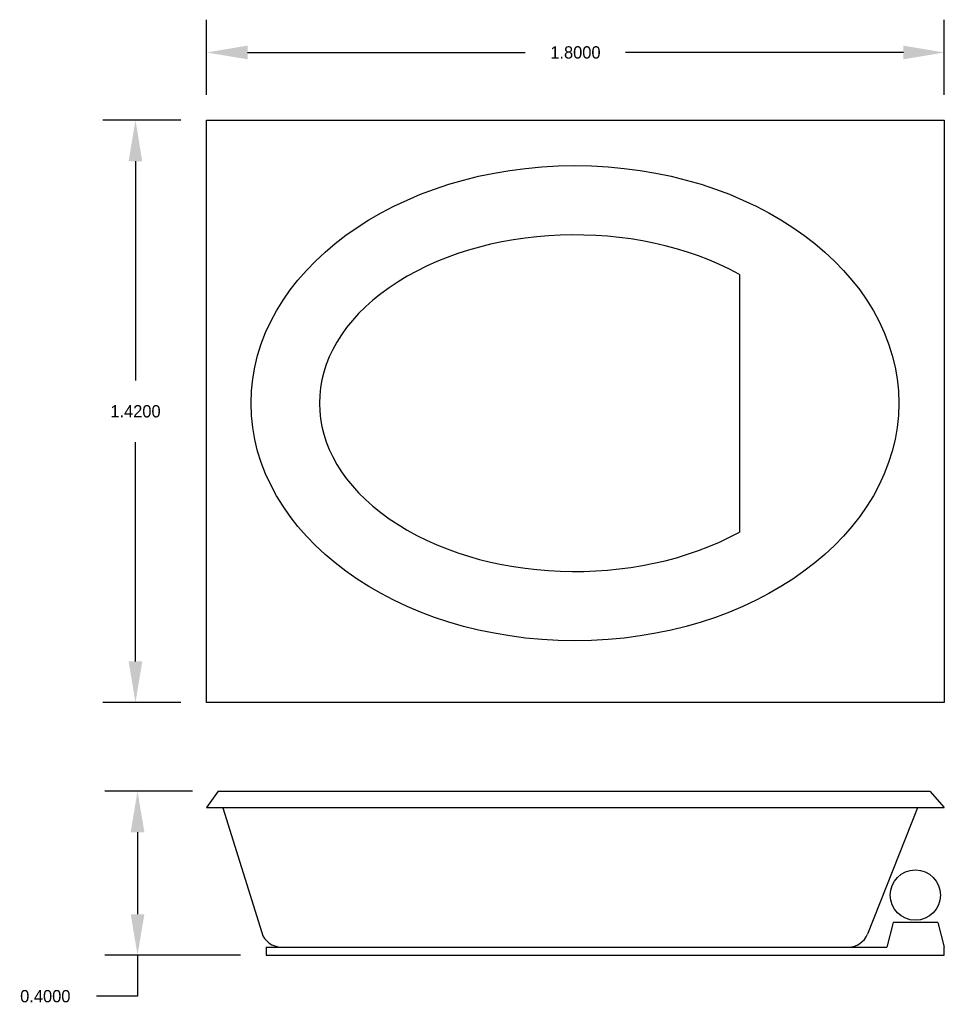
# Model space of a CAD drawing. Extents: x 19.72 to 21.97, y 14.63 to 17.03.
import ezdxf

# ---------------------------------------------------------------- set-up
doc = ezdxf.new("R2010")
doc.units = 0
doc.header["$MEASUREMENT"] = 0
doc.layers.get('0').update_dxf_attribs({"linetype": 'CONTINUOUS'})
doc.layers.get('DEFPOINTS').update_dxf_attribs({"linetype": 'CONTINUOUS'})
doc.dimstyles.get("Standard").update_dxf_attribs({"dimtxt": 0.18, "dimasz": 0.18, "dimexe": 0.18, "dimexo": 0.0625, "dimgap": 0.09, "dimtad": 0, "dimtih": 1, "dimtoh": 1, "dimdec": 4, "dimzin": 0, "dimdsep": 46, "dimtxsty": 'Standard', "dimcen": 0.09, "dimadec": 0, "dimazin": 0, "dimtfac": 1, "dimtdec": 4, "dimtofl": 0, "dimtmove": 0, "dimatfit": 3, "dimfxl": 0, "dimtolj": 1, "dimtzin": 0, "dimarcsym": 0})

# ---------------------------------------------------------------- blocks, each defined once
blk = doc.blocks.new('*D1')
at = {"color": 0, "linetype": 'ByBlock'}
for p, q in [((20.1117, 16.7825), (19.9209, 16.7825)), ((20.0009, 16.6825), (20.0009, 16.1475)), ((20.0009, 15.4625), (20.0009, 15.9975)), ((20.1117, 15.3625), (19.9209, 15.3625))]:
    blk.add_line(p, q, dxfattribs=at)
for points in [[(19.9842, 16.6825), (20.0175, 16.6825), (20.0009, 16.7825)], [(19.9842, 15.4625), (20.0175, 15.4625), (20.0009, 15.3625)]]:
    blk.add_solid(points, dxfattribs=at)
at = {"layer": 'DEFPOINTS', "color": 0, "linetype": 'ByBlock'}
for p in [(20.1742, 16.7825), (20.0009, 15.3625), (20.1742, 15.3625)]:
    blk.add_point(p, dxfattribs=at)
at = {"color": 0, "linetype": 'ByBlock', "insert": (20.0009, 16.0725), "char_height": 0.03, "attachment_point": 5}
blk.add_mtext('\\A1;1.4200', dxfattribs=at)
blk = doc.blocks.new('*D2')
at = {"color": 0, "linetype": 'ByBlock'}
for p, q in [((20.1399, 15.1457), (19.9259, 15.1457)), ((20.0059, 15.0457), (20.0059, 14.8457)), ((20.2572, 14.7457), (19.9259, 14.7457)), ((20.0059, 14.7457), (20.0059, 14.6457)), ((20.0059, 14.6457), (19.9059, 14.6457))]:
    blk.add_line(p, q, dxfattribs=at)
for points in [[(19.9892, 15.0457), (20.0226, 15.0457), (20.0059, 15.1457)], [(19.9892, 14.8457), (20.0226, 14.8457), (20.0059, 14.7457)]]:
    blk.add_solid(points, dxfattribs=at)
at = {"layer": 'DEFPOINTS', "color": 0, "linetype": 'ByBlock'}
for p in [(20.2024, 15.1457), (20.0059, 14.7457), (20.3197, 14.7457)]:
    blk.add_point(p, dxfattribs=at)
at = {"color": 0, "linetype": 'ByBlock', "insert": (19.7809, 14.6457), "char_height": 0.03, "attachment_point": 5}
blk.add_mtext('\\A1;0.4000', dxfattribs=at)
blk = doc.blocks.new('*D0')
at = {"color": 0, "linetype": 'ByBlock'}
for p, q in [((20.1742, 16.845), (20.1742, 17.0279)), ((21.9742, 16.845), (21.9742, 17.0279)), ((20.2742, 16.9479), (20.9517, 16.9479)), ((21.8742, 16.9479), (21.1967, 16.9479))]:
    blk.add_line(p, q, dxfattribs=at)
for points in [[(20.2742, 16.9646), (20.2742, 16.9312), (20.1742, 16.9479)], [(21.8742, 16.9646), (21.8742, 16.9312), (21.9742, 16.9479)]]:
    blk.add_solid(points, dxfattribs=at)
at = {"layer": 'DEFPOINTS', "color": 0, "linetype": 'ByBlock'}
for p in [(21.9742, 16.9479), (20.1742, 16.7825), (21.9742, 16.7825)]:
    blk.add_point(p, dxfattribs=at)
at = {"color": 0, "linetype": 'ByBlock', "insert": (21.0742, 16.9479), "char_height": 0.03, "attachment_point": 5}
blk.add_mtext('\\A1;1.8000', dxfattribs=at)

msp = doc.modelspace()

# ---------------------------------------------------------------- linework, layer by layer
for p, q in [((20.17416, 15.36246), (20.17416, 16.78246)), ((20.17416, 16.78246), (21.97416, 16.78246)), ((21.97416, 16.78246), (21.97416, 15.36246)), ((21.47416, 16.4066), (21.47416, 15.77805)), ((21.97416, 15.36246), (20.17416, 15.36246)), ((20.20267, 15.14619), (20.17416, 15.10575)), ((20.20236, 15.14575), (21.9392, 15.14575)), ((21.93881, 15.14619), (21.97416, 15.10575)), ((20.17416, 15.10575), (21.97416, 15.10575)), ((20.21405, 15.10563), (20.30879, 14.8009)), ((21.9086, 15.10563), (21.78666, 14.79736)), ((21.84911, 14.8256), (21.83416, 14.76575)), ((21.95866, 14.82575), (21.84915, 14.82575)), ((21.95869, 14.8256), (21.97416, 14.76575)), ((20.31972, 14.76616), (20.31972, 14.74575)), ((20.31972, 14.76575), (21.83416, 14.76575)), ((21.97416, 14.74575), (21.97416, 14.76575)), ((20.31972, 14.74575), (21.97416, 14.74575))]:
    msp.add_line(p, q)
msp.add_circle((21.90348, 14.89242), 0.0613)
for centre, start, end in [((20.35653, 14.81575), 197.27072, 270), ((21.74016, 14.81575), 270, 338.41819)]:
    msp.add_arc(centre, 0.05, start, end)
for major_axis, ratio, start_param, end_param in [((0.79017, 0), 0.7334327, -1.5707963, 4.712389), ((0.62344, 0), 0.6584549, 0.8719343, 5.411251)]:
    msp.add_ellipse((21.07307, 16.09233), major_axis=major_axis, ratio=ratio, start_param=start_param, end_param=end_param)

# ---------------------------------------------------------------- dimensions: what is measured, and where the dimension line sits
dim = msp.add_linear_dim(base=(21.97416, 16.94789), p1=(20.17416, 16.78246), p2=(21.97416, 16.78246), dimstyle='Standard', override={"dimtxt": 0.03, "dimasz": 0.1, "dimexe": 0.08, "dimgap": 0.06})
dim.commit()
dim.dimension.update_dxf_attribs({"geometry": '*D0', "text_midpoint": (21.07416, 16.94789)})
for base, p1, p2, picture, middle in [((20.00088, 15.36246), (20.17416, 16.78246), (20.17416, 15.36246), '*D1', (20.00088, 16.07246)), ((20.00589, 14.74575), (20.20236, 15.14575), (20.31972, 14.74575), '*D2', (19.78089, 14.64575))]:
    dim = msp.add_linear_dim(base=base, p1=p1, p2=p2, angle=90, dimstyle='Standard', override={"dimtxt": 0.03, "dimasz": 0.1, "dimexe": 0.08, "dimgap": 0.06})
    dim.commit()
    dim.dimension.update_dxf_attribs({"geometry": picture, "text_midpoint": middle})

doc.saveas('drawing.dxf')
